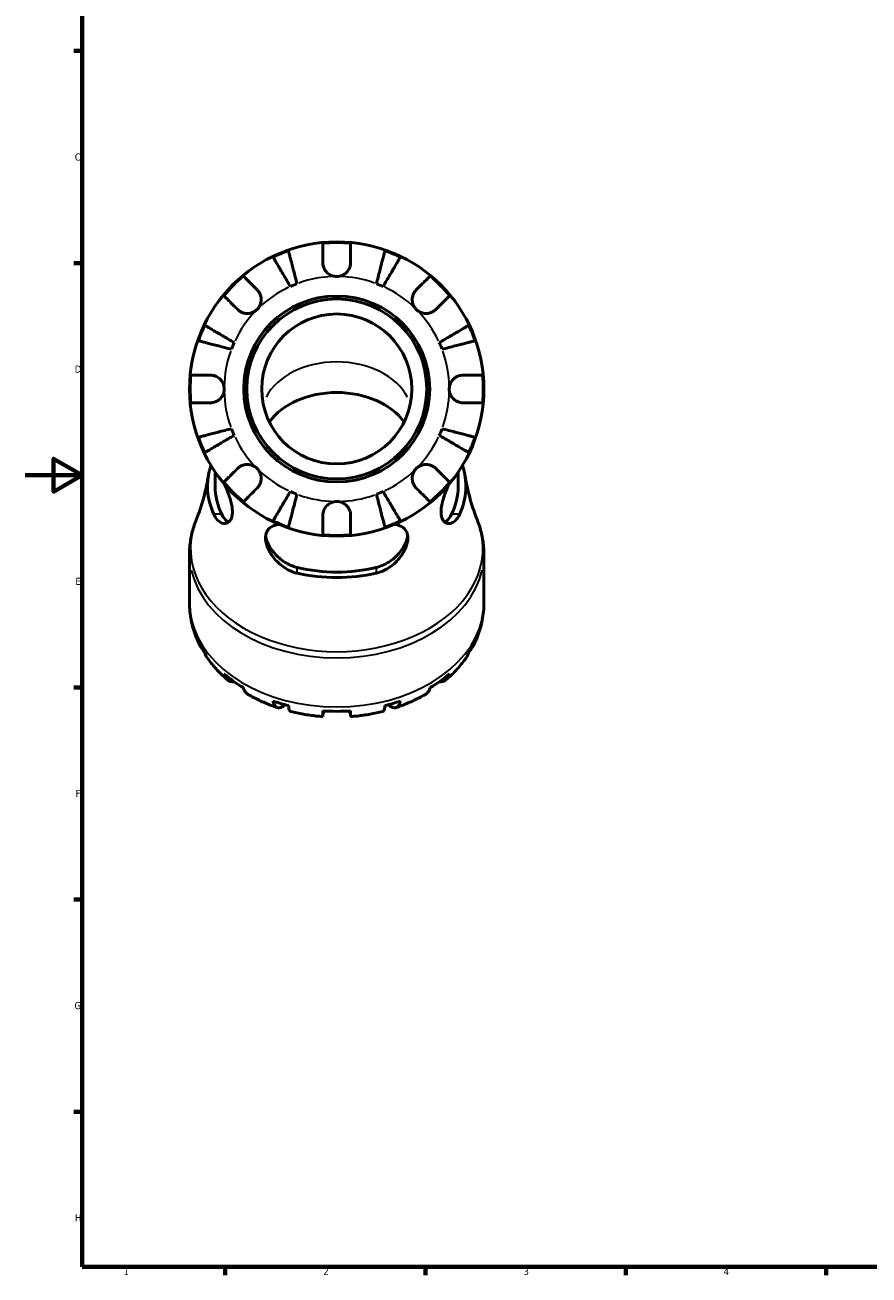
# Model space of a CAD drawing. Header units: millimetres. Extents: x 0 to 941, y 0 to 907.
# Tile 1 of 12: x 0 to 295, y 17 to 455. Entities that reach past the tile are written whole.
import ezdxf

# ---------------------------------------------------------------- set-up
doc = ezdxf.new("R2010")
doc.units = ezdxf.units.MM
for name, color, linetype, lineweight in [('Border (ISO)', 7, 'Continuous', 70), ('Visible (ISO)', 7, 'Continuous', 50), ('Visible Narrow (ISO)', 7, 'Continuous', 35)]:
    doc.layers.add(name, color=color, linetype=linetype, lineweight=lineweight)
doc.styles.add('Note Text (ISO)', font='tahoma.ttf')

# ---------------------------------------------------------------- blocks, each defined once
blk = doc.blocks.new('Borders Default Border')
at = {"layer": 'Border (ISO)'}
for p, q in [((20, 445.5), (17.1, 445.5)), ((20, 371.25), (17.1, 371.25)), ((20, 222.75), (17.1, 222.75)), ((20, 148.5), (17.1, 148.5)), ((20, 74.25), (17.1, 74.25)), ((70.08, 20), (70.08, 17.1)), ((140.17, 20), (140.17, 17.1)), ((210.25, 20), (210.25, 17.1)), ((280.33, 20), (280.33, 17.1))]:
    blk.add_line(p, q, dxfattribs=at)
at = {"layer": 'Border (ISO)', "flags": 128}
for points in [[(20, 20), (20, 574), (821, 574), (821, 20), (20, 20)], [(0, 297), (20, 297), (10, 302.77), (10, 291.23), (20, 297)]]:
    blk.add_lwpolyline(points, dxfattribs=at)
at = {"layer": 'Border (ISO)', "color": 232, "true_color": 0xca0064, "char_height": 2.5, "attachment_point": 7, "style": 'Note Text (ISO)'}
for s, insert in [('C', (17.43, 407.08)), ('D', (17.43, 332.88)), ('E', (17.64, 258.63)), ('F', (17.7, 184.38)), ('G', (17.31, 110.08)), ('H', (17.44, 35.88)), ('1', (34.48, 17.1)), ('2', (104.37, 17.1)), ('3', (174.43, 17.05)), ('4', (244.42, 17.1))]:
    blk.add_mtext(s, dxfattribs=dict(at, insert=insert))

msp = doc.modelspace()

# ---------------------------------------------------------------- linework, layer by layer
at = {"layer": 'Visible (ISO)'}
for p, q in [((66.541, 298.125), (66.541, 293.14)), ((151.571, 298.125), (151.571, 293.14)), ((57.556, 269.494), (57.556, 252.324)), ((160.556, 269.494), (160.556, 252.324))]:
    msp.add_line(p, q, dxfattribs=at)
for radius in [51.5, 32.53, 31.5, 26.25]:
    msp.add_circle((109.056, 327.189), radius, dxfattribs=at)
for radius, start, end in [(51.255, 84.57027, 95.42973), (51.255, 109.23324, 115.76676), (51.255, 64.23324, 70.76676), (51.255, 129.57027, 140.42973), (39.375, 110.66622, 114.33378), (39.375, 65.66622, 69.33378), (51.255, 39.57027, 50.42973), (51.255, 154.23324, 160.76676), (51.255, 19.23324, 25.76676), (39.375, 155.66622, 159.33378), (39.375, 20.66622, 24.33378), (51.255, 174.57027, 185.42973), (51.255, 354.57027, 5.42973), (39.375, 200.66622, 204.33378), (39.375, 335.66622, 339.33378), (51.255, 199.23324, 205.76676), (51.255, 334.23324, 340.76676), (51.255, 219.57027, 230.42973), (51.255, 309.57027, 320.42973), (39.375, 245.66622, 249.33378), (39.375, 290.66622, 294.33378), (51.255, 244.23324, 250.76676), (51.255, 289.23324, 295.76676), (51.255, 264.57027, 275.42973)]:
    msp.add_arc((109.056, 327.189), radius, start, end, dxfattribs=at)
for centre, major_axis, start_param, end_param in [((109.056, 307.39), (26.25, 0), 0.4576351, 2.6839575), ((109.056, 293.14), (-45.195, 0), 6.0530163, 6.5948823), ((109.056, 293.14), (45.195, 0), 5.9714883, 6.5133543), ((109.056, 293.14), (-42.515, 0), 0, 0.3320721), ((109.056, 293.14), (42.515, 0), 5.9511132, 6.2831853), ((109.056, 293.14), (-42.515, 0), 1.2387243, 1.9028684), ((109.056, 293.14), (-45.195, 0), 1.2590993, 1.8824934), ((109.056, 250.609), (-51.255, 0), 0.3356834, 0.4497148), ((109.056, 250.609), (51.255, 0), 5.8334705, 5.9475019), ((109.056, 250.609), (51.255, 0), 3.8322242, 4.0217575), ((109.056, 250.609), (51.255, 0), 5.4030205, 5.5925538), ((109.056, 250.609), (51.255, 0), 4.2626742, 4.3767056), ((109.056, 250.609), (51.255, 0), 4.6176223, 4.8071556), ((109.056, 250.609), (51.255, 0), 5.0480724, 5.1621037)]:
    msp.add_ellipse(centre, major_axis=major_axis, ratio=0.7071068, start_param=start_param, end_param=end_param, dxfattribs=at)
for points, knots in [([(104.206, 371.414), (104.206, 371.964), (104.206, 372.523), (104.206, 373.736), (104.206, 374.37), (104.206, 375.432), (104.206, 375.959), (104.206, 376.867), (104.206, 377.249), (104.206, 377.815), (104.206, 378.055), (104.206, 378.214)], [5.9143146, 5.9143146, 5.9143146, 5.9143146, 6.0897305, 6.0897305, 6.3151304, 6.3151304, 6.5397196, 6.5397196, 6.7643088, 6.7643088, 6.9824261, 6.9824261, 6.9824261, 6.9824261]), ([(113.906, 378.214), (113.906, 378.055), (113.906, 377.815), (113.906, 377.249), (113.906, 376.867), (113.906, 375.959), (113.906, 375.432), (113.906, 374.37), (113.906, 373.736), (113.906, 372.523), (113.906, 371.964), (113.906, 371.414)], [0.2300371, 0.2300371, 0.2300371, 0.2300371, 0.4481544, 0.4481544, 0.6727436, 0.6727436, 0.8973328, 0.8973328, 1.1227327, 1.1227327, 1.2981486, 1.2981486, 1.2981486, 1.2981486]), ([(92.831, 363.066), (92.449, 363.715), (92.031, 364.424), (91.213, 365.813), (90.813, 366.492), (90.108, 367.69), (89.737, 368.318), (89.046, 369.492), (88.725, 370.037), (88.186, 370.951), (87.919, 371.405), (87.458, 372.188), (87.264, 372.517), (86.977, 373.004), (86.856, 373.211), (86.775, 373.348)], [5.4054322, 5.4054322, 5.4054322, 5.4054322, 5.6314379, 5.6314379, 5.8574437, 5.8574437, 6.0826169, 6.0826169, 6.3077901, 6.3077901, 6.5323479, 6.5323479, 6.7569058, 6.7569058, 6.9752088, 6.9752088, 6.9752088, 6.9752088]), ([(92.172, 375.583), (92.212, 375.429), (92.272, 375.197), (92.413, 374.649), (92.509, 374.28), (92.736, 373.4), (92.868, 372.891), (93.134, 371.863), (93.292, 371.251), (93.633, 369.932), (93.816, 369.226), (94.164, 367.88), (94.361, 367.116), (94.765, 365.556), (94.971, 364.76), (95.159, 364.03)], [0.2300349, 0.2300349, 0.2300349, 0.2300349, 0.4483378, 0.4483378, 0.6728957, 0.6728957, 0.8974535, 0.8974535, 1.1226267, 1.1226267, 1.3478, 1.3478, 1.5738057, 1.5738057, 1.7998115, 1.7998115, 1.7998115, 1.7998115]), ([(122.952, 364.03), (123.141, 364.76), (123.347, 365.556), (123.75, 367.116), (123.948, 367.88), (124.296, 369.226), (124.479, 369.932), (124.82, 371.251), (124.978, 371.863), (125.244, 372.891), (125.375, 373.4), (125.603, 374.28), (125.698, 374.649), (125.84, 375.197), (125.9, 375.429), (125.94, 375.583)], [5.4054322, 5.4054322, 5.4054322, 5.4054322, 5.6314379, 5.6314379, 5.8574437, 5.8574437, 6.0826169, 6.0826169, 6.3077901, 6.3077901, 6.5323479, 6.5323479, 6.7569058, 6.7569058, 6.9752088, 6.9752088, 6.9752088, 6.9752088]), ([(131.337, 373.348), (131.256, 373.211), (131.134, 373.004), (130.847, 372.517), (130.654, 372.188), (130.193, 371.405), (129.925, 370.951), (129.387, 370.037), (129.066, 369.492), (128.374, 368.318), (128.004, 367.69), (127.299, 366.492), (126.898, 365.813), (126.08, 364.424), (125.663, 363.715), (125.28, 363.066)], [0.2300349, 0.2300349, 0.2300349, 0.2300349, 0.4483378, 0.4483378, 0.6728957, 0.6728957, 0.8974535, 0.8974535, 1.1226267, 1.1226267, 1.3478, 1.3478, 1.5738057, 1.5738057, 1.7998115, 1.7998115, 1.7998115, 1.7998115]), ([(109.056, 366.564), (108.571, 366.564), (108.088, 366.637), (107.103, 366.941), (106.613, 367.189), (105.775, 367.808), (105.425, 368.161), (104.883, 368.905), (104.682, 369.277), (104.438, 369.909), (104.365, 370.157), (104.264, 370.63), (104.233, 370.855), (104.21, 371.191), (104.206, 371.303), (104.206, 371.414)], [0, 0, 0, 0, 0.14558971, 0.14558971, 0.30930841, 0.30930841, 0.45830506, 0.45830506, 0.58735107, 0.58735107, 0.66775406, 0.66775406, 0.73999155, 0.73999155, 0.77632248, 0.77632248, 0.77632248, 0.77632248]), ([(113.906, 371.414), (113.906, 371.21), (113.893, 371.004), (113.837, 370.571), (113.792, 370.346), (113.651, 369.836), (113.546, 369.555), (113.168, 368.783), (112.837, 368.324), (111.995, 367.509), (111.484, 367.172), (110.333, 366.691), (109.698, 366.564), (109.056, 366.564)], [-0.78516465, -0.78516465, -0.78516465, -0.78516465, -0.71674204, -0.71674204, -0.64259311, -0.64259311, -0.54817339, -0.54817339, -0.37584493, -0.37584493, -0.19265918, -0.19265918, 0, 0, 0, 0]), ([(76.405, 366.699), (76.518, 366.586), (76.687, 366.417), (77.087, 366.016), (77.357, 365.746), (78, 365.104), (78.373, 364.731), (79.124, 363.98), (79.572, 363.532), (80.429, 362.675), (80.825, 362.279), (81.214, 361.89)], [0.2300371, 0.2300371, 0.2300371, 0.2300371, 0.4481544, 0.4481544, 0.6727436, 0.6727436, 0.8973328, 0.8973328, 1.1227327, 1.1227327, 1.2981486, 1.2981486, 1.2981486, 1.2981486]), ([(136.898, 361.89), (137.287, 362.279), (137.683, 362.675), (138.54, 363.532), (138.988, 363.98), (139.739, 364.731), (140.112, 365.104), (140.754, 365.746), (141.024, 366.016), (141.425, 366.417), (141.594, 366.586), (141.707, 366.699)], [5.9143146, 5.9143146, 5.9143146, 5.9143146, 6.0897305, 6.0897305, 6.3151304, 6.3151304, 6.5397196, 6.5397196, 6.7643088, 6.7643088, 6.9824261, 6.9824261, 6.9824261, 6.9824261]), ([(74.355, 355.031), (73.966, 355.42), (73.57, 355.816), (72.713, 356.673), (72.265, 357.121), (71.514, 357.872), (71.141, 358.245), (70.498, 358.887), (70.228, 359.158), (69.828, 359.558), (69.659, 359.727), (69.546, 359.84)], [5.9143146, 5.9143146, 5.9143146, 5.9143146, 6.0897305, 6.0897305, 6.3151304, 6.3151304, 6.5397196, 6.5397196, 6.7643088, 6.7643088, 6.9824261, 6.9824261, 6.9824261, 6.9824261]), ([(81.214, 361.89), (81.296, 361.808), (81.375, 361.723), (81.654, 361.4), (81.837, 361.144), (82.166, 360.569), (82.306, 360.249), (82.563, 359.429), (82.64, 358.921), (82.627, 357.792), (82.504, 357.185), (82.026, 356.024), (81.667, 355.485), (81.214, 355.031)], [-0.78090098, -0.78090098, -0.78090098, -0.78090098, -0.74249641, -0.74249641, -0.64168011, -0.64168011, -0.53308797, -0.53308797, -0.37727943, -0.37727943, -0.19250343, -0.19250343, 0, 0, 0, 0]), ([(136.898, 355.031), (136.63, 355.299), (136.394, 355.598), (135.984, 356.266), (135.815, 356.637), (135.539, 357.529), (135.466, 358.056), (135.492, 359.086), (135.582, 359.578), (135.856, 360.369), (136, 360.676), (136.338, 361.238), (136.528, 361.491), (136.79, 361.779), (136.844, 361.836), (136.898, 361.89)], [0, 0, 0, 0, 0.11375655, 0.11375655, 0.23538098, 0.23538098, 0.39430899, 0.39430899, 0.54630686, 0.54630686, 0.65204055, 0.65204055, 0.75381821, 0.75381821, 0.77933795, 0.77933795, 0.77933795, 0.77933795]), ([(148.565, 359.84), (148.453, 359.727), (148.284, 359.558), (147.883, 359.158), (147.613, 358.887), (146.971, 358.245), (146.598, 357.872), (145.847, 357.121), (145.399, 356.673), (144.542, 355.816), (144.146, 355.42), (143.757, 355.031)], [0.2300371, 0.2300371, 0.2300371, 0.2300371, 0.4481544, 0.4481544, 0.6727436, 0.6727436, 0.8973328, 0.8973328, 1.1227327, 1.1227327, 1.2981486, 1.2981486, 1.2981486, 1.2981486]), ([(81.214, 355.031), (80.945, 354.763), (80.647, 354.527), (79.978, 354.117), (79.608, 353.949), (78.716, 353.672), (78.189, 353.599), (77.159, 353.625), (76.667, 353.715), (75.876, 353.989), (75.569, 354.133), (75.007, 354.471), (74.753, 354.661), (74.465, 354.923), (74.409, 354.977), (74.355, 355.031)], [0, 0, 0, 0, 0.11375655, 0.11375655, 0.23538098, 0.23538098, 0.39430899, 0.39430899, 0.54630686, 0.54630686, 0.65204055, 0.65204055, 0.75381821, 0.75381821, 0.77933795, 0.77933795, 0.77933795, 0.77933795]), ([(143.757, 355.031), (143.675, 354.949), (143.59, 354.87), (143.267, 354.591), (143.011, 354.408), (142.435, 354.079), (142.116, 353.939), (141.296, 353.681), (140.787, 353.605), (139.659, 353.618), (139.052, 353.741), (137.891, 354.219), (137.352, 354.578), (136.898, 355.031)], [-0.78090098, -0.78090098, -0.78090098, -0.78090098, -0.74249641, -0.74249641, -0.64168011, -0.64168011, -0.53308797, -0.53308797, -0.37727943, -0.37727943, -0.19250343, -0.19250343, 0, 0, 0, 0]), ([(62.897, 349.47), (63.034, 349.389), (63.241, 349.268), (63.728, 348.98), (64.057, 348.787), (64.84, 348.326), (65.293, 348.058), (66.208, 347.52), (66.753, 347.199), (67.926, 346.507), (68.555, 346.137), (69.753, 345.432), (70.432, 345.031), (71.821, 344.213), (72.53, 343.796), (73.179, 343.413)], [0.2300349, 0.2300349, 0.2300349, 0.2300349, 0.4483378, 0.4483378, 0.6728957, 0.6728957, 0.8974535, 0.8974535, 1.1226267, 1.1226267, 1.3478, 1.3478, 1.5738057, 1.5738057, 1.7998115, 1.7998115, 1.7998115, 1.7998115]), ([(144.933, 343.413), (145.582, 343.796), (146.291, 344.213), (147.679, 345.031), (148.359, 345.432), (149.557, 346.137), (150.185, 346.507), (151.359, 347.199), (151.904, 347.52), (152.818, 348.058), (153.272, 348.326), (154.055, 348.787), (154.384, 348.98), (154.871, 349.268), (155.077, 349.389), (155.215, 349.47)], [5.4054322, 5.4054322, 5.4054322, 5.4054322, 5.6314379, 5.6314379, 5.8574437, 5.8574437, 6.0826169, 6.0826169, 6.3077901, 6.3077901, 6.5323479, 6.5323479, 6.7569058, 6.7569058, 6.9752088, 6.9752088, 6.9752088, 6.9752088]), ([(72.215, 341.085), (71.485, 341.274), (70.689, 341.48), (69.128, 341.883), (68.365, 342.081), (67.019, 342.429), (66.313, 342.612), (64.994, 342.953), (64.381, 343.111), (63.354, 343.377), (62.844, 343.509), (61.965, 343.736), (61.595, 343.832), (61.048, 343.973), (60.816, 344.033), (60.662, 344.073)], [5.4054322, 5.4054322, 5.4054322, 5.4054322, 5.6314379, 5.6314379, 5.8574437, 5.8574437, 6.0826169, 6.0826169, 6.3077901, 6.3077901, 6.5323479, 6.5323479, 6.7569058, 6.7569058, 6.9752088, 6.9752088, 6.9752088, 6.9752088]), ([(157.45, 344.073), (157.296, 344.033), (157.064, 343.973), (156.516, 343.832), (156.147, 343.736), (155.267, 343.509), (154.758, 343.377), (153.73, 343.111), (153.118, 342.953), (151.799, 342.612), (151.093, 342.429), (149.747, 342.081), (148.983, 341.883), (147.423, 341.48), (146.627, 341.274), (145.897, 341.085)], [0.2300349, 0.2300349, 0.2300349, 0.2300349, 0.4483378, 0.4483378, 0.6728957, 0.6728957, 0.8974535, 0.8974535, 1.1226267, 1.1226267, 1.3478, 1.3478, 1.5738057, 1.5738057, 1.7998115, 1.7998115, 1.7998115, 1.7998115]), ([(58.031, 332.039), (58.19, 332.039), (58.429, 332.039), (58.995, 332.039), (59.377, 332.039), (60.286, 332.039), (60.813, 332.039), (61.875, 332.039), (62.509, 332.039), (63.721, 332.039), (64.281, 332.039), (64.831, 332.039)], [0.2300371, 0.2300371, 0.2300371, 0.2300371, 0.4481544, 0.4481544, 0.6727436, 0.6727436, 0.8973328, 0.8973328, 1.1227327, 1.1227327, 1.2981486, 1.2981486, 1.2981486, 1.2981486]), ([(64.831, 332.039), (64.983, 332.039), (65.136, 332.032), (65.569, 331.991), (65.849, 331.94), (66.442, 331.775), (66.752, 331.655), (67.512, 331.263), (67.937, 330.951), (68.731, 330.136), (69.071, 329.621), (69.554, 328.464), (69.681, 327.829), (69.681, 327.189)], [-0.77507703, -0.77507703, -0.77507703, -0.77507703, -0.72560399, -0.72560399, -0.63594265, -0.63594265, -0.53365641, -0.53365641, -0.3753162, -0.3753162, -0.19216783, -0.19216783, 0, 0, 0, 0]), ([(148.431, 327.189), (148.431, 327.624), (148.489, 328.058), (148.733, 328.94), (148.928, 329.38), (149.516, 330.309), (149.944, 330.762), (150.781, 331.366), (151.145, 331.562), (151.805, 331.819), (152.091, 331.9), (152.671, 332.01), (152.964, 332.037), (153.262, 332.039), (153.271, 332.039), (153.281, 332.039)], [-3.37535926, -3.37535926, -3.37535926, -3.37535926, -3.24472064, -3.24472064, -3.10081281, -3.10081281, -2.91318515, -2.91318515, -2.78540812, -2.78540812, -2.69094331, -2.69094331, -2.59427293, -2.59427293, -2.59108226, -2.59108226, -2.59108226, -2.59108226]), ([(153.281, 332.039), (153.831, 332.039), (154.39, 332.039), (155.603, 332.039), (156.236, 332.039), (157.299, 332.039), (157.825, 332.039), (158.734, 332.039), (159.116, 332.039), (159.682, 332.039), (159.922, 332.039), (160.081, 332.039)], [5.9143146, 5.9143146, 5.9143146, 5.9143146, 6.0897305, 6.0897305, 6.3151304, 6.3151304, 6.5397196, 6.5397196, 6.7643088, 6.7643088, 6.9824261, 6.9824261, 6.9824261, 6.9824261]), ([(69.681, 327.189), (69.681, 326.753), (69.622, 326.32), (69.379, 325.438), (69.184, 324.998), (68.596, 324.069), (68.167, 323.616), (67.331, 323.012), (66.967, 322.815), (66.307, 322.559), (66.021, 322.478), (65.441, 322.368), (65.148, 322.341), (64.85, 322.339), (64.84, 322.339), (64.831, 322.339)], [-3.37535926, -3.37535926, -3.37535926, -3.37535926, -3.24472064, -3.24472064, -3.10081281, -3.10081281, -2.91318515, -2.91318515, -2.78540812, -2.78540812, -2.69094331, -2.69094331, -2.59427293, -2.59427293, -2.59108226, -2.59108226, -2.59108226, -2.59108226]), ([(153.281, 322.339), (153.129, 322.339), (152.976, 322.346), (152.542, 322.387), (152.263, 322.438), (151.669, 322.603), (151.359, 322.723), (150.599, 323.114), (150.175, 323.427), (149.38, 324.242), (149.04, 324.757), (148.558, 325.914), (148.431, 326.548), (148.431, 327.189)], [-0.77507703, -0.77507703, -0.77507703, -0.77507703, -0.72560399, -0.72560399, -0.63594265, -0.63594265, -0.53365641, -0.53365641, -0.3753162, -0.3753162, -0.19216783, -0.19216783, 0, 0, 0, 0]), ([(64.831, 322.339), (64.281, 322.339), (63.721, 322.339), (62.509, 322.339), (61.875, 322.339), (60.813, 322.339), (60.286, 322.339), (59.377, 322.339), (58.995, 322.339), (58.429, 322.339), (58.19, 322.339), (58.031, 322.339)], [5.9143146, 5.9143146, 5.9143146, 5.9143146, 6.0897305, 6.0897305, 6.3151304, 6.3151304, 6.5397196, 6.5397196, 6.7643088, 6.7643088, 6.9824261, 6.9824261, 6.9824261, 6.9824261]), ([(160.081, 322.339), (159.922, 322.339), (159.682, 322.339), (159.116, 322.339), (158.734, 322.339), (157.825, 322.339), (157.299, 322.339), (156.236, 322.339), (155.603, 322.339), (154.39, 322.339), (153.831, 322.339), (153.281, 322.339)], [0.2300371, 0.2300371, 0.2300371, 0.2300371, 0.4481544, 0.4481544, 0.6727436, 0.6727436, 0.8973328, 0.8973328, 1.1227327, 1.1227327, 1.2981486, 1.2981486, 1.2981486, 1.2981486]), ([(60.662, 310.305), (60.816, 310.345), (61.048, 310.405), (61.595, 310.546), (61.965, 310.642), (62.844, 310.869), (63.354, 311.001), (64.381, 311.267), (64.994, 311.425), (66.313, 311.766), (67.019, 311.949), (68.365, 312.297), (69.128, 312.494), (70.689, 312.898), (71.485, 313.104), (72.215, 313.293)], [0.2300349, 0.2300349, 0.2300349, 0.2300349, 0.4483378, 0.4483378, 0.6728957, 0.6728957, 0.8974535, 0.8974535, 1.1226267, 1.1226267, 1.3478, 1.3478, 1.5738057, 1.5738057, 1.7998115, 1.7998115, 1.7998115, 1.7998115]), ([(73.179, 310.964), (72.53, 310.582), (71.821, 310.164), (70.432, 309.346), (69.753, 308.946), (68.555, 308.241), (67.926, 307.87), (66.753, 307.179), (66.208, 306.858), (65.293, 306.319), (64.84, 306.052), (64.057, 305.591), (63.728, 305.397), (63.241, 305.11), (63.034, 304.989), (62.897, 304.908)], [5.4054322, 5.4054322, 5.4054322, 5.4054322, 5.6314379, 5.6314379, 5.8574437, 5.8574437, 6.0826169, 6.0826169, 6.3077901, 6.3077901, 6.5323479, 6.5323479, 6.7569058, 6.7569058, 6.9752088, 6.9752088, 6.9752088, 6.9752088]), ([(155.215, 304.908), (155.077, 304.989), (154.871, 305.11), (154.384, 305.397), (154.055, 305.591), (153.272, 306.052), (152.818, 306.319), (151.904, 306.858), (151.359, 307.179), (150.185, 307.87), (149.557, 308.241), (148.359, 308.946), (147.679, 309.346), (146.291, 310.164), (145.582, 310.582), (144.933, 310.964)], [0.2300349, 0.2300349, 0.2300349, 0.2300349, 0.4483378, 0.4483378, 0.6728957, 0.6728957, 0.8974535, 0.8974535, 1.1226267, 1.1226267, 1.3478, 1.3478, 1.5738057, 1.5738057, 1.7998115, 1.7998115, 1.7998115, 1.7998115]), ([(145.897, 313.293), (146.627, 313.104), (147.423, 312.898), (148.983, 312.494), (149.747, 312.297), (151.093, 311.949), (151.799, 311.766), (153.118, 311.425), (153.73, 311.267), (154.758, 311.001), (155.267, 310.869), (156.147, 310.642), (156.516, 310.546), (157.064, 310.405), (157.296, 310.345), (157.45, 310.305)], [5.4054322, 5.4054322, 5.4054322, 5.4054322, 5.6314379, 5.6314379, 5.8574437, 5.8574437, 6.0826169, 6.0826169, 6.3077901, 6.3077901, 6.5323479, 6.5323479, 6.7569058, 6.7569058, 6.9752088, 6.9752088, 6.9752088, 6.9752088]), ([(69.546, 294.538), (69.659, 294.651), (69.828, 294.82), (70.228, 295.22), (70.498, 295.49), (71.141, 296.133), (71.514, 296.506), (72.265, 297.257), (72.713, 297.705), (73.57, 298.562), (73.966, 298.958), (74.355, 299.347)], [0.2300371, 0.2300371, 0.2300371, 0.2300371, 0.4481544, 0.4481544, 0.6727436, 0.6727436, 0.8973328, 0.8973328, 1.1227327, 1.1227327, 1.2981486, 1.2981486, 1.2981486, 1.2981486]), ([(74.355, 299.347), (74.437, 299.429), (74.522, 299.508), (74.845, 299.787), (75.101, 299.97), (75.676, 300.299), (75.996, 300.439), (76.816, 300.696), (77.324, 300.773), (78.452, 300.76), (79.059, 300.637), (80.221, 300.159), (80.76, 299.8), (81.214, 299.347)], [-0.78090098, -0.78090098, -0.78090098, -0.78090098, -0.74249641, -0.74249641, -0.64168011, -0.64168011, -0.53308797, -0.53308797, -0.37727943, -0.37727943, -0.19250343, -0.19250343, 0, 0, 0, 0]), ([(81.214, 299.347), (81.482, 299.078), (81.717, 298.78), (82.128, 298.112), (82.296, 297.741), (82.573, 296.849), (82.646, 296.322), (82.62, 295.292), (82.529, 294.8), (82.256, 294.009), (82.111, 293.702), (81.773, 293.14), (81.583, 292.887), (81.322, 292.598), (81.268, 292.542), (81.214, 292.488)], [0, 0, 0, 0, 0.11375655, 0.11375655, 0.23538098, 0.23538098, 0.39430899, 0.39430899, 0.54630686, 0.54630686, 0.65204055, 0.65204055, 0.75381821, 0.75381821, 0.77933795, 0.77933795, 0.77933795, 0.77933795]), ([(136.898, 292.488), (136.816, 292.57), (136.737, 292.655), (136.457, 292.978), (136.275, 293.234), (135.946, 293.809), (135.806, 294.129), (135.548, 294.949), (135.472, 295.457), (135.485, 296.586), (135.608, 297.193), (136.086, 298.354), (136.444, 298.893), (136.898, 299.347)], [-0.78090098, -0.78090098, -0.78090098, -0.78090098, -0.74249641, -0.74249641, -0.64168011, -0.64168011, -0.53308797, -0.53308797, -0.37727943, -0.37727943, -0.19250343, -0.19250343, 0, 0, 0, 0]), ([(136.898, 299.347), (137.166, 299.615), (137.465, 299.85), (138.133, 300.261), (138.504, 300.429), (139.396, 300.706), (139.923, 300.779), (140.953, 300.753), (141.445, 300.662), (142.236, 300.389), (142.543, 300.245), (143.105, 299.906), (143.358, 299.716), (143.646, 299.455), (143.702, 299.401), (143.757, 299.347)], [0, 0, 0, 0, 0.11375655, 0.11375655, 0.23538098, 0.23538098, 0.39430899, 0.39430899, 0.54630686, 0.54630686, 0.65204055, 0.65204055, 0.75381821, 0.75381821, 0.77933795, 0.77933795, 0.77933795, 0.77933795]), ([(143.757, 299.347), (144.146, 298.958), (144.542, 298.562), (145.399, 297.705), (145.847, 297.257), (146.598, 296.506), (146.971, 296.133), (147.613, 295.49), (147.883, 295.22), (148.284, 294.82), (148.453, 294.651), (148.565, 294.538)], [5.9143146, 5.9143146, 5.9143146, 5.9143146, 6.0897305, 6.0897305, 6.3151304, 6.3151304, 6.5397196, 6.5397196, 6.7643088, 6.7643088, 6.9824261, 6.9824261, 6.9824261, 6.9824261]), ([(64.171, 296.876), (63.977, 295.707), (63.759, 294.556), (63.28, 292.302), (63.02, 291.198), (62.464, 289.045), (62.169, 287.995), (61.547, 285.956), (61.222, 284.967), (60.549, 283.056), (60.202, 282.133), (59.847, 281.246)], [0.1171742, 0.1171742, 0.1171742, 0.1171742, 0.14885949, 0.14885949, 0.18054477, 0.18054477, 0.21223005, 0.21223005, 0.24391533, 0.24391533, 0.27560061, 0.27560061, 0.27560061, 0.27560061]), ([(69.842, 293.805), (70.415, 292.471), (70.982, 291.07), (71.89, 288.391), (72.24, 287.119), (72.585, 284.898), (72.616, 283.965), (72.386, 282.29), (72.11, 281.605), (71.258, 280.493), (70.637, 280.17), (69.267, 280.061), (68.505, 280.324), (67.185, 281.402), (66.615, 282.147), (66.141, 283.122), (66.107, 283.193), (66.073, 283.266), (66.039, 283.339)], [-3.0168944, -3.0168944, -3.0168944, -3.0168944, -2.5698849, -2.5698849, -2.1584305, -2.1584305, -1.8037477, -1.8037477, -1.4237899, -1.4237899, -0.9570683, -0.9570683, -0.4488514, -0.4488514, 0, 0, 0, 0.0328317, 0.0328317, 0.0328317, 0.0328317]), ([(152.073, 283.339), (152.039, 283.266), (152.005, 283.193), (151.97, 283.122), (151.683, 282.529), (151.359, 282.021), (150.34, 280.792), (149.577, 280.31), (148.157, 280.028), (147.493, 280.156), (146.483, 280.893), (146.102, 281.406), (145.616, 282.784), (145.509, 283.612), (145.591, 285.591), (145.793, 286.707), (146.474, 289.246), (146.984, 290.659), (147.773, 292.632), (148.021, 293.225), (148.27, 293.805)], [-0.0328575, -0.0328575, -0.0328575, -0.0328575, 0, 0, 0, 0.2728675, 0.2728675, 0.7950643, 0.7950643, 1.258391, 1.258391, 1.6342264, 1.6342264, 1.9960708, 1.9960708, 2.3762793, 2.3762793, 2.8226147, 2.8226147, 3.0171884, 3.0171884, 3.0171884, 3.0171884]), ([(158.265, 281.246), (157.91, 282.133), (157.562, 283.056), (156.89, 284.967), (156.564, 285.956), (155.943, 287.995), (155.647, 289.045), (155.091, 291.198), (154.831, 292.302), (154.353, 294.556), (154.135, 295.707), (153.94, 296.876)], [2.86599204, 2.86599204, 2.86599204, 2.86599204, 2.89767732, 2.89767732, 2.9293626, 2.9293626, 2.96104789, 2.96104789, 2.99273317, 2.99273317, 3.02441845, 3.02441845, 3.02441845, 3.02441845]), ([(81.214, 292.488), (80.825, 292.099), (80.429, 291.703), (79.572, 290.846), (79.124, 290.398), (78.373, 289.647), (78, 289.274), (77.357, 288.631), (77.087, 288.361), (76.687, 287.961), (76.518, 287.792), (76.405, 287.679)], [5.9143146, 5.9143146, 5.9143146, 5.9143146, 6.0897305, 6.0897305, 6.3151304, 6.3151304, 6.5397196, 6.5397196, 6.7643088, 6.7643088, 6.9824261, 6.9824261, 6.9824261, 6.9824261]), ([(86.775, 281.03), (86.856, 281.167), (86.977, 281.374), (87.264, 281.861), (87.458, 282.19), (87.919, 282.973), (88.186, 283.426), (88.725, 284.341), (89.046, 284.886), (89.737, 286.06), (90.108, 286.688), (90.813, 287.886), (91.213, 288.565), (92.031, 289.954), (92.449, 290.663), (92.831, 291.312)], [0.2300349, 0.2300349, 0.2300349, 0.2300349, 0.4483378, 0.4483378, 0.6728957, 0.6728957, 0.8974535, 0.8974535, 1.1226267, 1.1226267, 1.3478, 1.3478, 1.5738057, 1.5738057, 1.7998115, 1.7998115, 1.7998115, 1.7998115]), ([(95.159, 290.348), (94.971, 289.618), (94.765, 288.822), (94.361, 287.261), (94.164, 286.498), (93.816, 285.152), (93.633, 284.446), (93.292, 283.127), (93.134, 282.515), (92.868, 281.487), (92.736, 280.977), (92.509, 280.098), (92.413, 279.729), (92.272, 279.181), (92.212, 278.949), (92.172, 278.795)], [5.4054322, 5.4054322, 5.4054322, 5.4054322, 5.6314379, 5.6314379, 5.8574437, 5.8574437, 6.0826169, 6.0826169, 6.3077901, 6.3077901, 6.5323479, 6.5323479, 6.7569058, 6.7569058, 6.9752088, 6.9752088, 6.9752088, 6.9752088]), ([(125.94, 278.795), (125.9, 278.949), (125.84, 279.181), (125.698, 279.729), (125.603, 280.098), (125.375, 280.977), (125.244, 281.487), (124.978, 282.515), (124.82, 283.127), (124.479, 284.446), (124.296, 285.152), (123.948, 286.498), (123.75, 287.261), (123.347, 288.822), (123.141, 289.618), (122.952, 290.348)], [0.2300349, 0.2300349, 0.2300349, 0.2300349, 0.4483378, 0.4483378, 0.6728957, 0.6728957, 0.8974535, 0.8974535, 1.1226267, 1.1226267, 1.3478, 1.3478, 1.5738057, 1.5738057, 1.7998115, 1.7998115, 1.7998115, 1.7998115]), ([(125.28, 291.312), (125.663, 290.663), (126.08, 289.954), (126.898, 288.565), (127.299, 287.886), (128.004, 286.688), (128.374, 286.06), (129.066, 284.886), (129.387, 284.341), (129.925, 283.426), (130.193, 282.973), (130.654, 282.19), (130.847, 281.861), (131.134, 281.374), (131.256, 281.167), (131.337, 281.03)], [5.4054322, 5.4054322, 5.4054322, 5.4054322, 5.6314379, 5.6314379, 5.8574437, 5.8574437, 6.0826169, 6.0826169, 6.3077901, 6.3077901, 6.5323479, 6.5323479, 6.7569058, 6.7569058, 6.9752088, 6.9752088, 6.9752088, 6.9752088]), ([(141.707, 287.679), (141.594, 287.792), (141.425, 287.961), (141.024, 288.361), (140.754, 288.631), (140.112, 289.274), (139.739, 289.647), (138.988, 290.398), (138.54, 290.846), (137.683, 291.703), (137.287, 292.099), (136.898, 292.488)], [0.2300371, 0.2300371, 0.2300371, 0.2300371, 0.4481544, 0.4481544, 0.6727436, 0.6727436, 0.8973328, 0.8973328, 1.1227327, 1.1227327, 1.2981486, 1.2981486, 1.2981486, 1.2981486]), ([(104.206, 282.964), (104.206, 283.116), (104.213, 283.269), (104.254, 283.702), (104.305, 283.982), (104.47, 284.575), (104.59, 284.885), (104.981, 285.646), (105.294, 286.07), (106.109, 286.864), (106.624, 287.204), (107.78, 287.687), (108.415, 287.814), (109.056, 287.814)], [-0.77507703, -0.77507703, -0.77507703, -0.77507703, -0.72560399, -0.72560399, -0.63594265, -0.63594265, -0.53365641, -0.53365641, -0.3753162, -0.3753162, -0.19216783, -0.19216783, 0, 0, 0, 0]), ([(109.056, 287.814), (109.491, 287.814), (109.925, 287.755), (110.807, 287.512), (111.247, 287.317), (112.176, 286.729), (112.629, 286.3), (113.233, 285.464), (113.429, 285.1), (113.686, 284.44), (113.767, 284.154), (113.877, 283.574), (113.904, 283.281), (113.906, 282.983), (113.906, 282.973), (113.906, 282.964)], [-3.37535926, -3.37535926, -3.37535926, -3.37535926, -3.24472064, -3.24472064, -3.10081281, -3.10081281, -2.91318515, -2.91318515, -2.78540812, -2.78540812, -2.69094331, -2.69094331, -2.59427293, -2.59427293, -2.59108226, -2.59108226, -2.59108226, -2.59108226]), ([(57.556, 269.494), (57.556, 270.297), (57.587, 271.1), (57.712, 272.701), (57.806, 273.499), (58.054, 275.085), (58.209, 275.874), (58.578, 277.437), (58.792, 278.211), (59.277, 279.743), (59.549, 280.5), (59.847, 281.246)], [0, 0, 0, 0, 0.05512012, 0.05512012, 0.11024025, 0.11024025, 0.16536037, 0.16536037, 0.22048049, 0.22048049, 0.27560061, 0.27560061, 0.27560061, 0.27560061]), ([(71.134, 280.533), (70.968, 280.635), (70.803, 280.756), (69.985, 281.451), (69.365, 282.311), (68.863, 283.339)], [4.63389077, 4.63389077, 4.63389077, 4.63389077, 4.74935196, 4.74935196, 5.21086025, 5.21086025, 5.21086025, 5.21086025]), ([(104.206, 276.164), (104.206, 276.323), (104.206, 276.563), (104.206, 277.129), (104.206, 277.51), (104.206, 278.419), (104.206, 278.946), (104.206, 280.008), (104.206, 280.642), (104.206, 281.854), (104.206, 282.414), (104.206, 282.964)], [0.2300371, 0.2300371, 0.2300371, 0.2300371, 0.4481544, 0.4481544, 0.6727436, 0.6727436, 0.8973328, 0.8973328, 1.1227327, 1.1227327, 1.2981486, 1.2981486, 1.2981486, 1.2981486]), ([(113.906, 282.964), (113.906, 282.414), (113.906, 281.854), (113.906, 280.642), (113.906, 280.008), (113.906, 278.946), (113.906, 278.419), (113.906, 277.51), (113.906, 277.129), (113.906, 276.563), (113.906, 276.323), (113.906, 276.164)], [5.9143146, 5.9143146, 5.9143146, 5.9143146, 6.0897305, 6.0897305, 6.3151304, 6.3151304, 6.5397196, 6.5397196, 6.7643088, 6.7643088, 6.9824261, 6.9824261, 6.9824261, 6.9824261]), ([(149.248, 283.339), (148.747, 282.311), (148.127, 281.451), (147.309, 280.756), (147.143, 280.635), (146.978, 280.533)], [-1.76310877, -1.76310877, -1.76310877, -1.76310877, -1.30160049, -1.30160049, -1.1861393, -1.1861393, -1.1861393, -1.1861393]), ([(158.265, 281.246), (158.563, 280.5), (158.834, 279.743), (159.32, 278.211), (159.534, 277.437), (159.903, 275.874), (160.058, 275.085), (160.306, 273.499), (160.4, 272.701), (160.525, 271.1), (160.556, 270.297), (160.556, 269.494)], [2.86599204, 2.86599204, 2.86599204, 2.86599204, 2.92111216, 2.92111216, 2.97623229, 2.97623229, 3.03135241, 3.03135241, 3.08647253, 3.08647253, 3.14159265, 3.14159265, 3.14159265, 3.14159265]), ([(95.196, 262.722), (95.06, 262.753), (94.924, 262.787), (93.244, 263.231), (91.764, 263.948), (89.09, 265.825), (87.897, 266.984), (85.995, 269.451), (85.255, 270.756), (84.464, 272.896), (84.266, 273.724), (84.14, 275.172), (84.176, 275.789), (84.456, 276.986), (84.723, 277.533), (85.626, 278.653), (86.362, 279.122), (87.737, 279.609), (88.277, 279.736), (88.854, 279.817)], [-4.1267963, -4.1267963, -4.1267963, -4.1267963, -4.0839166, -4.0839166, -3.5943469, -3.5943469, -3.103919, -3.103919, -2.6413579, -2.6413579, -2.3417456, -2.3417456, -2.089209, -2.089209, -1.8032209, -1.8032209, -1.3944267, -1.3944267, -1.1653693, -1.1653693, -1.1653693, -1.1653693]), ([(95.196, 264.719), (93.742, 265.074), (92.224, 265.726), (89.464, 267.489), (88.221, 268.597), (86.342, 270.778), (85.54, 271.99), (84.725, 273.789), (84.516, 274.386), (84.303, 275.258), (84.25, 275.553), (84.216, 275.837)], [-1.7631088, -1.7631088, -1.7631088, -1.7631088, -1.3016005, -1.3016005, -0.8400922, -0.8400922, -0.4200461, -0.4200461, -0.2100231, -0.2100231, -0.098285, -0.098285, -0.098285, -0.098285]), ([(129.258, 279.817), (129.938, 279.721), (130.567, 279.563), (131.971, 278.996), (132.664, 278.5), (133.489, 277.346), (133.723, 276.795), (133.956, 275.584), (133.97, 274.953), (133.794, 273.455), (133.558, 272.588), (132.673, 270.398), (131.882, 269.085), (129.818, 266.558), (128.486, 265.36), (125.734, 263.644), (124.357, 263.053), (122.927, 262.725), (122.922, 262.723), (122.916, 262.722)], [-3.3621552, -3.3621552, -3.3621552, -3.3621552, -3.0922079, -3.0922079, -2.6888245, -2.6888245, -2.4110143, -2.4110143, -2.1575849, -2.1575849, -1.8470254, -1.8470254, -1.3785237, -1.3785237, -0.8539276, -0.8539276, -0.4056514, -0.4056514, -0.4038299, -0.4038299, -0.4038299, -0.4038299]), ([(133.896, 275.837), (133.862, 275.553), (133.808, 275.258), (133.596, 274.386), (133.387, 273.789), (132.572, 271.99), (131.77, 270.778), (129.891, 268.597), (128.647, 267.489), (125.888, 265.726), (124.37, 265.074), (122.916, 264.719)], [3.5460364, 3.5460364, 3.5460364, 3.5460364, 3.6577745, 3.6577745, 3.8677976, 3.8677976, 4.2878437, 4.2878437, 4.749352, 4.749352, 5.2108602, 5.2108602, 5.2108602, 5.2108602]), ([(61.017, 237.763), (60.572, 238.663), (60.166, 239.583), (59.435, 241.455), (59.112, 242.408), (58.553, 244.342), (58.317, 245.322), (57.938, 247.3), (57.795, 248.299), (57.604, 250.307), (57.556, 251.315), (57.556, 252.324)], [5.94690689, 5.94690689, 5.94690689, 5.94690689, 6.01416258, 6.01416258, 6.08141826, 6.08141826, 6.14867394, 6.14867394, 6.21592962, 6.21592962, 6.28318531, 6.28318531, 6.28318531, 6.28318531]), ([(160.556, 252.324), (160.556, 251.315), (160.508, 250.307), (160.317, 248.299), (160.173, 247.3), (159.795, 245.322), (159.559, 244.342), (159, 242.408), (158.676, 241.455), (157.946, 239.583), (157.54, 238.663), (157.095, 237.763)], [3.14159265, 3.14159265, 3.14159265, 3.14159265, 3.20884834, 3.20884834, 3.27610402, 3.27610402, 3.3433597, 3.3433597, 3.41061538, 3.41061538, 3.47787107, 3.47787107, 3.47787107, 3.47787107]), ([(61.806, 236.566), (61.622, 236.784), (61.458, 237.007), (61.048, 237.655), (60.816, 238.149), (60.662, 238.67)], [-0.56179643, -0.56179643, -0.56179643, -0.56179643, -0.44833783, -0.44833783, -0.23003486, -0.23003486, -0.23003486, -0.23003486]), ([(157.45, 238.67), (157.296, 238.149), (157.064, 237.655), (156.654, 237.007), (156.49, 236.784), (156.306, 236.566)], [0.23003486, 0.23003486, 0.23003486, 0.23003486, 0.44833783, 0.44833783, 0.56179643, 0.56179643, 0.56179643, 0.56179643]), ([(62.897, 234.854), (63.034, 234.362), (63.241, 233.911), (63.503, 233.501), (63.527, 233.465), (63.551, 233.431)], [0.23003486, 0.23003486, 0.23003486, 0.23003486, 0.44833783, 0.44833783, 0.46880487, 0.46880487, 0.46880487, 0.46880487]), ([(70.713, 225.468), (70.167, 225.938), (69.634, 226.42), (68.593, 227.409), (68.085, 227.916), (67.098, 228.955), (66.618, 229.486), (65.688, 230.573), (65.238, 231.128), (64.37, 232.262), (63.952, 232.841), (63.55, 233.43)], [5.59570097, 5.59570097, 5.59570097, 5.59570097, 5.64350271, 5.64350271, 5.69130445, 5.69130445, 5.73910619, 5.73910619, 5.78690794, 5.78690794, 5.83470968, 5.83470968, 5.83470968, 5.83470968]), ([(154.561, 233.43), (154.16, 232.841), (153.741, 232.262), (152.873, 231.128), (152.423, 230.573), (151.493, 229.486), (151.014, 228.955), (150.027, 227.916), (149.519, 227.409), (148.478, 226.42), (147.944, 225.938), (147.399, 225.468)], [3.59006828, 3.59006828, 3.59006828, 3.59006828, 3.63787002, 3.63787002, 3.68567177, 3.68567177, 3.73347351, 3.73347351, 3.78127525, 3.78127525, 3.82907699, 3.82907699, 3.82907699, 3.82907699]), ([(154.561, 233.431), (154.585, 233.465), (154.608, 233.501), (154.871, 233.911), (155.077, 234.362), (155.215, 234.854)], [6.73643876, 6.73643876, 6.73643876, 6.73643876, 6.75690579, 6.75690579, 6.97520876, 6.97520876, 6.97520876, 6.97520876]), ([(73.225, 224.694), (73.215, 224.693), (73.205, 224.693), (72.713, 224.672), (72.265, 224.728), (71.514, 224.946), (71.141, 225.128), (70.498, 225.632), (70.228, 225.955), (69.828, 226.636), (69.659, 227.052), (69.546, 227.522)], [6.08498975, 6.08498975, 6.08498975, 6.08498975, 6.08973048, 6.08973048, 6.31513039, 6.31513039, 6.53971958, 6.53971958, 6.76430877, 6.76430877, 6.98242607, 6.98242607, 6.98242607, 6.98242607]), ([(148.565, 227.522), (148.453, 227.052), (148.284, 226.636), (147.883, 225.955), (147.613, 225.632), (146.971, 225.128), (146.598, 224.946), (145.847, 224.728), (145.399, 224.672), (144.907, 224.693), (144.897, 224.693), (144.886, 224.694)], [0.23003714, 0.23003714, 0.23003714, 0.23003714, 0.44815444, 0.44815444, 0.67274363, 0.67274363, 0.89733283, 0.89733283, 1.12273273, 1.12273273, 1.12747346, 1.12747346, 1.12747346, 1.12747346]), ([(76.405, 222.672), (76.518, 222.202), (76.687, 221.786), (77.087, 221.105), (77.357, 220.782), (77.791, 220.442), (77.91, 220.362), (78.033, 220.291)], [0.23003714, 0.23003714, 0.23003714, 0.23003714, 0.44815444, 0.44815444, 0.67274363, 0.67274363, 0.75129326, 0.75129326, 0.75129326, 0.75129326]), ([(88.242, 215.701), (87.526, 215.942), (86.815, 216.196), (85.409, 216.731), (84.712, 217.011), (83.333, 217.597), (82.651, 217.903), (81.302, 218.541), (80.636, 218.873), (79.321, 219.563), (78.672, 219.92), (78.032, 220.291)], [5.15717385, 5.15717385, 5.15717385, 5.15717385, 5.20545389, 5.20545389, 5.25373393, 5.25373393, 5.30201396, 5.30201396, 5.350294, 5.350294, 5.39857404, 5.39857404, 5.39857404, 5.39857404]), ([(140.08, 220.291), (139.44, 219.92), (138.791, 219.563), (137.476, 218.873), (136.809, 218.541), (135.461, 217.903), (134.779, 217.597), (133.4, 217.011), (132.703, 216.731), (131.296, 216.196), (130.586, 215.942), (129.87, 215.701)], [4.02620392, 4.02620392, 4.02620392, 4.02620392, 4.07448396, 4.07448396, 4.122764, 4.122764, 4.17104403, 4.17104403, 4.21932407, 4.21932407, 4.26760411, 4.26760411, 4.26760411, 4.26760411]), ([(140.079, 220.291), (140.202, 220.362), (140.321, 220.442), (140.754, 220.782), (141.024, 221.105), (141.425, 221.786), (141.594, 222.202), (141.707, 222.672)], [6.46116996, 6.46116996, 6.46116996, 6.46116996, 6.53971958, 6.53971958, 6.76430877, 6.76430877, 6.98242607, 6.98242607, 6.98242607, 6.98242607]), ([(91.117, 216.66), (90.887, 216.476), (90.665, 216.318), (90.108, 215.97), (89.737, 215.795), (89.046, 215.607), (88.725, 215.594), (88.186, 215.696), (87.919, 215.82), (87.458, 216.226), (87.264, 216.507), (86.977, 217.127), (86.856, 217.517), (86.775, 217.97)], [5.7259526, 5.7259526, 5.7259526, 5.7259526, 5.8574437, 5.8574437, 6.0826169, 6.0826169, 6.3077901, 6.3077901, 6.5323479, 6.5323479, 6.7569058, 6.7569058, 6.9752088, 6.9752088, 6.9752088, 6.9752088]), ([(92.172, 216.389), (92.212, 215.949), (92.272, 215.576), (92.413, 214.999), (92.509, 214.747), (92.719, 214.435), (92.828, 214.353), (92.94, 214.324)], [0.23003486, 0.23003486, 0.23003486, 0.23003486, 0.44833783, 0.44833783, 0.67289568, 0.67289568, 0.86298681, 0.86298681, 0.86298681, 0.86298681]), ([(104.206, 212.531), (104.206, 212.531), (104.206, 212.603), (104.206, 212.918), (104.206, 213.162), (104.206, 213.726), (104.206, 214.093), (104.206, 214.529)], [6.31685942, 6.31685942, 6.31685942, 6.31685942, 6.53972014, 6.53972014, 6.76430933, 6.76430933, 6.98242663, 6.98242663, 6.98242663, 6.98242663]), ([(104.949, 214.483), (104.89, 214.431), (104.834, 214.379), (104.628, 214.174), (104.505, 214.023), (104.345, 213.772), (104.294, 213.669), (104.224, 213.47), (104.207, 213.375), (104.206, 213.284), (104.206, 213.281), (104.206, 213.279)], [-1.06689733, -1.06689733, -1.06689733, -1.06689733, -1.0363811, -1.0363811, -0.94641415, -0.94641415, -0.87991371, -0.87991371, -0.81118916, -0.81118916, -0.80910639, -0.80910639, -0.80910639, -0.80910639]), ([(113.906, 213.279), (113.906, 213.359), (113.892, 213.444), (113.834, 213.629), (113.789, 213.729), (113.647, 213.966), (113.542, 214.104), (113.335, 214.324), (113.253, 214.404), (113.163, 214.483)], [-2.21032104, -2.21032104, -2.21032104, -2.21032104, -2.14812495, -2.14812495, -2.08266625, -2.08266625, -1.99959939, -1.99959939, -1.95291544, -1.95291544, -1.95291544, -1.95291544]), ([(113.906, 214.529), (113.906, 214.093), (113.906, 213.726), (113.906, 213.162), (113.906, 212.918), (113.906, 212.603), (113.906, 212.531), (113.906, 212.531)], [0.23003714, 0.23003714, 0.23003714, 0.23003714, 0.44815444, 0.44815444, 0.67274363, 0.67274363, 0.89560435, 0.89560435, 0.89560435, 0.89560435]), ([(125.172, 214.324), (125.284, 214.353), (125.393, 214.435), (125.603, 214.747), (125.698, 214.999), (125.84, 215.576), (125.9, 215.949), (125.94, 216.389)], [6.34225711, 6.34225711, 6.34225711, 6.34225711, 6.53234823, 6.53234823, 6.75690608, 6.75690608, 6.97520905, 6.97520905, 6.97520905, 6.97520905]), ([(131.337, 217.97), (131.256, 217.517), (131.134, 217.127), (130.847, 216.507), (130.654, 216.226), (130.193, 215.82), (129.925, 215.696), (129.387, 215.594), (129.066, 215.607), (128.374, 215.795), (128.004, 215.97), (127.446, 216.318), (127.225, 216.476), (126.995, 216.66)], [0.2300349, 0.2300349, 0.2300349, 0.2300349, 0.4483378, 0.4483378, 0.6728957, 0.6728957, 0.8974535, 0.8974535, 1.1226267, 1.1226267, 1.3478, 1.3478, 1.479291, 1.479291, 1.479291, 1.479291]), ([(104.206, 212.531), (103.443, 212.585), (102.681, 212.653), (101.161, 212.815), (100.403, 212.908), (98.893, 213.122), (98.14, 213.241), (96.642, 213.506), (95.896, 213.652), (94.411, 213.968), (93.673, 214.14), (92.94, 214.324)], [4.81366548, 4.81366548, 4.81366548, 4.81366548, 4.86159711, 4.86159711, 4.90952874, 4.90952874, 4.95746038, 4.95746038, 5.00539201, 5.00539201, 5.05332364, 5.05332364, 5.05332364, 5.05332364]), ([(125.172, 214.324), (124.438, 214.14), (123.7, 213.968), (122.216, 213.652), (121.47, 213.506), (119.971, 213.241), (119.219, 213.122), (117.708, 212.908), (116.951, 212.815), (115.431, 212.653), (114.669, 212.585), (113.906, 212.531)], [4.37145432, 4.37145432, 4.37145432, 4.37145432, 4.41938595, 4.41938595, 4.46731758, 4.46731758, 4.51524922, 4.51524922, 4.56318085, 4.56318085, 4.61111248, 4.61111248, 4.61111248, 4.61111248])]:
    msp.add_open_spline(points, degree=3, knots=knots, dxfattribs=at)
at = {"layer": 'Visible Narrow (ISO)'}
for p, q in [((68.722, 283.339), (66.18, 283.339)), ((151.931, 283.339), (149.389, 283.339)), ((95.196, 262.822), (95.196, 264.619)), ((122.916, 264.619), (122.916, 262.822))]:
    msp.add_line(p, q, dxfattribs=at)
for start, end in [(91.03331, 109.63291), (70.36709, 88.96669), (115.36709, 133.96669), (46.03331, 64.63291), (136.03331, 154.63291), (25.36709, 43.96669), (160.36709, 178.96669), (1.03331, 19.63291), (181.03331, 199.63291), (340.36709, 358.96669), (205.36709, 223.96669), (316.03331, 334.63291), (226.03331, 244.63291), (295.36709, 313.96669), (250.36709, 268.96669), (271.03331, 289.63291)]:
    msp.add_arc((109.056, 327.189), 39.375, start, end, dxfattribs=at)
for centre, major_axis, start_param, end_param in [((109.056, 318.089), (-26.25, 0), 3.4827251, 5.9420529), ((109.056, 271.406), (51.139, 0), 3.0506317, 6.3741462), ((109.056, 269.494), (-51.5, 0), 0.1570796, 2.984513), ((109.056, 252.324), (51.5, 0), 3.2986723, 6.1261057)]:
    msp.add_ellipse(centre, major_axis=major_axis, ratio=0.7071068, start_param=start_param, end_param=end_param, dxfattribs=at)

# ---------------------------------------------------------------- block references
msp.add_blockref('Borders Default Border', (0, 0))

doc.saveas('drawing.dxf')
